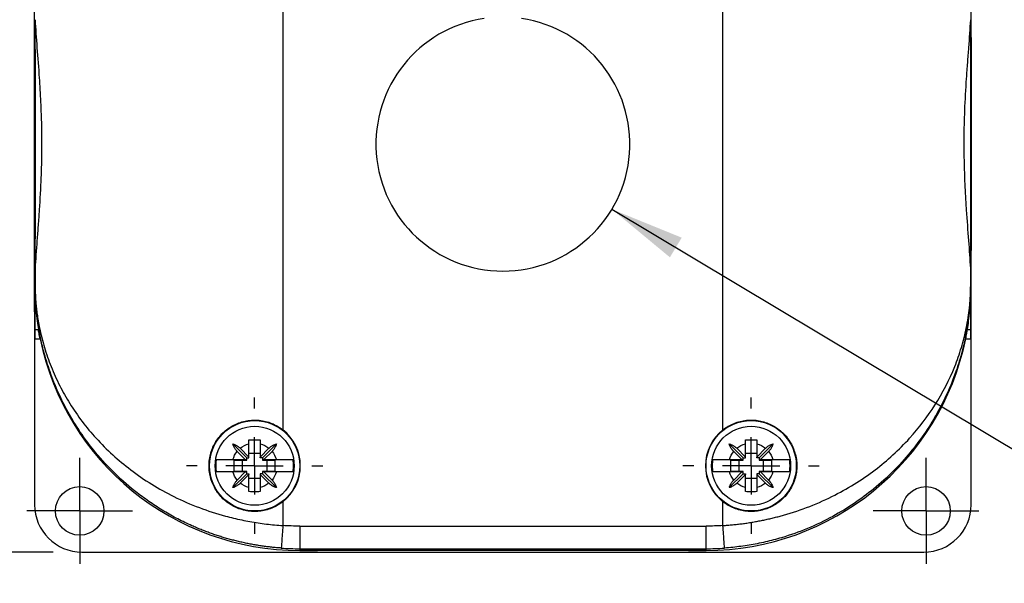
# Model space of a CAD drawing. Header units: millimetres. Extents: x 13 to 546, y 13 to 419.
# Tile 3 of 9: x 57 to 145, y 128 to 177. Entities that reach past the tile are written whole.
import ezdxf

# ---------------------------------------------------------------- set-up
doc = ezdxf.new("R2010")
doc.units = ezdxf.units.MM
doc.header["$LTSCALE"] = 2
doc.linetypes.add('SLD-Center', pattern=[19.05, 15.24, -1.27, 1.27, -1.27])
doc.linetypes.add('SLD-Solid', pattern=[0])
doc.layers.add('CENTER', color=40, linetype='SLD-Center')
doc.layers.add('DIMENSIONS', color=140, linetype='SLD-Solid', lineweight=25)
doc.styles.add('SLDTEXTSTYLE0', font='TXT', dxfattribs={"width": 0.7})
doc.dimstyles.new('SLDDIMSTYLE1', dxfattribs={"dimtxt": 4.316016, "dimasz": 6.604, "dimexe": 0, "dimexo": 0.0625, "dimgap": 1.079004, "dimtad": 0, "dimtih": 1, "dimtoh": 1, "dimrnd": 1e-09, "dimzin": 12, "dimdsep": 46, "dimtxsty": 'SLDTEXTSTYLE0', "dimsah": 1, "dimcen": 0.09, "dimadec": 0, "dimazin": 3, "dimtfac": 1, "dimtofl": 0, "dimtmove": 0, "dimatfit": 3, "dimfxl": 0, "dimfrac": 2, "dimtolj": 1, "dimtzin": 12, "dimarcsym": 0})
doc.dimstyles.new('SLDDIMSTYLE2', dxfattribs={"dimtxt": 4.316016, "dimasz": 6.604, "dimexe": 0, "dimexo": 0.0625, "dimgap": 1.079004, "dimtad": 0, "dimtih": 1, "dimtoh": 1, "dimrnd": 1e-09, "dimzin": 12, "dimdsep": 46, "dimtxsty": 'SLDTEXTSTYLE0', "dimsah": 1, "dimcen": 0, "dimadec": 0, "dimazin": 3, "dimtfac": 1, "dimtofl": 0, "dimtmove": 0, "dimatfit": 3, "dimfxl": 0, "dimfrac": 2, "dimtolj": 1, "dimtzin": 12, "dimarcsym": 0})

# ---------------------------------------------------------------- blocks, each defined once
blk = doc.blocks.new('_D_1')
at = {"layer": 'DIMENSIONS'}
for p, q in [((60.253, 202.618), (22.971, 202.618)), ((29.321, 202.618), (29.321, 176.13)), ((22.908, 168.304), (21.459, 168.304)), ((21.459, 168.304), (21.459, 161.445)), ((35.734, 168.304), (37.183, 168.304)), ((37.183, 168.304), (37.183, 161.445)), ((21.459, 161.445), (22.908, 161.445)), ((37.183, 161.445), (35.734, 161.445)), ((29.321, 130.324), (29.321, 160.479)), ((60.253, 130.324), (22.971, 130.324))]:
    blk.add_line(p, q, dxfattribs=at)
for points in [[(29.321, 202.618), (28.305, 196.014), (30.337, 196.014)], [(29.321, 130.324), (30.337, 136.928), (28.305, 136.928)]]:
    blk.add_solid(points, dxfattribs=at)
at = {"layer": 'DIMENSIONS', "char_height": 4.2333, "attachment_point": 1, "style": 'SLDTEXTSTYLE0'}
for s, insert in [('72.3', (22.908, 174.728)), ('2.85', (22.908, 166.902))]:
    blk.add_mtext(s, dxfattribs=dict(at, insert=insert))
blk = doc.blocks.new('_D_2')
at = {"layer": 'DIMENSIONS'}
for p, q in [((109.748, 160.697), (154.541, 133.91)), ((170.499, 134.517), (169.05, 134.517)), ((169.05, 134.517), (169.05, 127.658)), ((183.325, 134.517), (184.774, 134.517)), ((184.774, 134.517), (184.774, 127.658)), ((154.541, 133.91), (167.241, 133.91)), ((169.05, 127.658), (170.499, 127.658)), ((184.774, 127.658), (183.325, 127.658))]:
    blk.add_line(p, q, dxfattribs=at)
blk.add_solid([(109.748, 160.697), (114.894, 156.436), (115.937, 158.18)], dxfattribs=at)
at = {"layer": 'DIMENSIONS', "char_height": 4.2333, "attachment_point": 1, "style": 'SLDTEXTSTYLE0'}
for s, insert in [('%%c', (167.241, 140.94)), ('22.5', (173.757, 140.94)), ('0.89', (170.499, 133.115))]:
    blk.add_mtext(s, dxfattribs=dict(at, insert=insert))
blk = doc.blocks.new('SW_CENTERMARKSYMBOL_2')
at = {"layer": 'CENTER', "color": 0}
for p, q in [((0, 2.54), (0, 4.69)), ((0, 0), (0, 2.54)), ((-2.54, 0), (-4.69, 0)), ((0, 0), (-2.54, 0)), ((0, 0), (0, -2.54)), ((0, 0), (2.54, 0)), ((2.54, 0), (4.69, 0)), ((0, -2.54), (0, -4.69))]:
    blk.add_line(p, q, dxfattribs=at)
blk = doc.blocks.new('SW_CENTERMARKSYMBOL_3')
at = {"layer": 'CENTER', "color": 0}
for p, q in [((0, 2.54), (0, 4.69)), ((0, 0), (0, 2.54)), ((-2.54, 0), (-4.69, 0)), ((0, 0), (-2.54, 0)), ((0, 0), (0, -2.54)), ((0, 0), (2.54, 0)), ((2.54, 0), (4.69, 0)), ((0, -2.54), (0, -4.69))]:
    blk.add_line(p, q, dxfattribs=at)
blk = doc.blocks.new('SW_CENTERMARKSYMBOL_4')
at = {"layer": 'CENTER', "color": 0}
for p, q in [((0, 5.08), (0, 6.04)), ((0, 0), (0, 2.54)), ((-5.08, 0), (-6.04, 0)), ((0, 0), (-2.54, 0)), ((0, 0), (0, -2.54)), ((0, 0), (2.54, 0)), ((5.08, 0), (6.04, 0)), ((0, -5.08), (0, -6.04))]:
    blk.add_line(p, q, dxfattribs=at)
blk = doc.blocks.new('SW_CENTERMARKSYMBOL_5')
at = {"layer": 'CENTER', "color": 0}
for p, q in [((0, 5.08), (0, 6.04)), ((0, 0), (0, 2.54)), ((-5.08, 0), (-6.04, 0)), ((0, 0), (-2.54, 0)), ((0, 0), (0, -2.54)), ((0, 0), (2.54, 0)), ((5.08, 0), (6.04, 0)), ((0, -5.08), (0, -6.04))]:
    blk.add_line(p, q, dxfattribs=at)

msp = doc.modelspace()

# ---------------------------------------------------------------- linework, layer by layer
for p, q in [((80.593, 191.786), (80.593, 141.157)), ((119.593, 141.157), (119.593, 191.786)), ((58.593, 151.601), (58.593, 181.342)), ((141.593, 151.601), (141.593, 181.342)), ((58.64, 155.453), (58.64, 177.489)), ((141.546, 155.453), (141.546, 177.489)), ((58.64, 155.453), (58.64, 153.971)), ((141.546, 153.971), (141.546, 155.453)), ((58.635, 153.971), (58.635, 155.302)), ((141.55, 153.971), (141.55, 155.302)), ((58.627, 153.971), (58.627, 149.211)), ((58.635, 153.971), (58.629, 153.971)), ((58.635, 153.971), (58.64, 153.971)), ((141.546, 153.971), (141.55, 153.971)), ((141.55, 153.971), (141.557, 153.971)), ((141.559, 149.211), (141.559, 153.971)), ((58.593, 151.601), (58.627, 151.601)), ((58.593, 151.601), (58.593, 134.524)), ((141.559, 151.601), (141.593, 151.601)), ((141.593, 134.524), (141.593, 151.601)), ((58.627, 149.211), (59.08, 149.211)), ((58.628, 150.033), (58.928, 150.033)), ((141.106, 149.211), (141.559, 149.211)), ((141.257, 150.033), (141.558, 150.033)), ((77.393, 138.671), (76.156, 139.908)), ((77.593, 138.746), (77.593, 139.908)), ((78.593, 139.908), (78.593, 138.746)), ((78.793, 138.671), (80.029, 139.908)), ((121.393, 138.671), (120.156, 139.908)), ((121.593, 138.746), (121.593, 139.908)), ((122.593, 139.908), (122.593, 138.746)), ((122.793, 138.671), (124.029, 139.908)), ((77.268, 138.521), (76.548, 139.241)), ((76.823, 139.516), (77.593, 138.746)), ((78.593, 139.071), (77.593, 139.071)), ((77.593, 138.671), (77.593, 138.746)), ((78.593, 138.746), (79.363, 139.516)), ((78.593, 138.671), (78.593, 138.746)), ((79.638, 139.241), (78.918, 138.521)), ((121.268, 138.521), (120.548, 139.241)), ((120.823, 139.516), (121.593, 138.746)), ((122.593, 139.071), (121.593, 139.071)), ((121.593, 138.671), (121.593, 138.746)), ((122.593, 138.746), (123.363, 139.516)), ((122.593, 138.671), (122.593, 138.746)), ((123.638, 139.241), (122.918, 138.521)), ((76.17, 138.521), (77.268, 138.521)), ((76.293, 138.471), (77.393, 138.471)), ((76.293, 137.471), (76.293, 138.471)), ((76.993, 138.471), (76.993, 137.471)), ((77.268, 138.521), (77.393, 138.521)), ((77.393, 138.671), (77.593, 138.671)), ((77.393, 138.521), (77.393, 138.671)), ((77.393, 138.471), (77.393, 138.521)), ((78.793, 138.671), (78.593, 138.671)), ((78.793, 138.671), (78.793, 138.521)), ((78.918, 138.521), (78.793, 138.521)), ((78.793, 138.521), (78.793, 138.471)), ((78.793, 138.471), (79.892, 138.471)), ((78.918, 138.521), (80.016, 138.521)), ((79.193, 137.471), (79.193, 138.471)), ((79.892, 138.471), (79.892, 137.471)), ((120.17, 138.521), (121.268, 138.521)), ((120.293, 138.471), (121.393, 138.471)), ((120.293, 137.471), (120.293, 138.471)), ((120.993, 138.471), (120.993, 137.471)), ((121.268, 138.521), (121.393, 138.521)), ((121.393, 138.671), (121.593, 138.671)), ((121.393, 138.521), (121.393, 138.671)), ((121.393, 138.471), (121.393, 138.521)), ((122.793, 138.671), (122.593, 138.671)), ((122.793, 138.671), (122.793, 138.521)), ((122.918, 138.521), (122.793, 138.521)), ((122.793, 138.521), (122.793, 138.471)), ((122.793, 138.471), (123.892, 138.471)), ((122.918, 138.521), (124.016, 138.521)), ((123.193, 137.471), (123.193, 138.471)), ((123.892, 138.471), (123.892, 137.471)), ((77.393, 137.271), (76.156, 136.035)), ((77.268, 137.421), (76.17, 137.421)), ((77.393, 137.471), (76.293, 137.471)), ((76.548, 136.701), (77.268, 137.421)), ((77.593, 137.196), (76.823, 136.426)), ((77.268, 137.421), (77.393, 137.421)), ((77.393, 137.421), (77.393, 137.471)), ((77.393, 137.271), (77.393, 137.421)), ((77.393, 137.271), (77.593, 137.271)), ((77.593, 137.271), (77.593, 137.196)), ((77.593, 136.035), (77.593, 137.196)), ((78.593, 137.271), (78.593, 137.196)), ((78.793, 137.271), (78.593, 137.271)), ((79.363, 136.426), (78.593, 137.196)), ((78.593, 137.196), (78.593, 136.035)), ((79.892, 137.471), (78.793, 137.471)), ((78.793, 137.471), (78.793, 137.421)), ((78.918, 137.421), (78.793, 137.421)), ((78.793, 137.421), (78.793, 137.271)), ((78.793, 137.271), (80.029, 136.035)), ((78.918, 137.421), (79.638, 136.701)), ((80.016, 137.421), (78.918, 137.421)), ((121.393, 137.271), (120.156, 136.035)), ((121.268, 137.421), (120.17, 137.421)), ((121.393, 137.471), (120.293, 137.471)), ((120.548, 136.701), (121.268, 137.421)), ((121.593, 137.196), (120.823, 136.426)), ((121.268, 137.421), (121.393, 137.421)), ((121.393, 137.421), (121.393, 137.471)), ((121.393, 137.271), (121.393, 137.421)), ((121.393, 137.271), (121.593, 137.271)), ((121.593, 137.271), (121.593, 137.196)), ((121.593, 136.035), (121.593, 137.196)), ((122.593, 137.271), (122.593, 137.196)), ((122.793, 137.271), (122.593, 137.271)), ((123.363, 136.426), (122.593, 137.196)), ((122.593, 137.196), (122.593, 136.035)), ((123.892, 137.471), (122.793, 137.471)), ((122.793, 137.471), (122.793, 137.421)), ((122.918, 137.421), (122.793, 137.421)), ((122.793, 137.421), (122.793, 137.271)), ((122.793, 137.271), (124.029, 136.035)), ((122.918, 137.421), (123.638, 136.701)), ((124.016, 137.421), (122.918, 137.421)), ((77.593, 136.871), (78.593, 136.871)), ((121.593, 136.871), (122.593, 136.871)), ((80.593, 134.786), (80.593, 132.675)), ((119.593, 132.675), (119.593, 134.786)), ((82.093, 132.623), (118.093, 132.623)), ((82.093, 132.623), (82.093, 130.623)), ((118.093, 130.623), (118.093, 132.623)), ((62.793, 130.324), (89.093, 130.324)), ((82.093, 130.623), (118.093, 130.623)), ((82.093, 130.623), (82.093, 130.471)), ((82.833, 130.471), (82.093, 130.471)), ((82.093, 130.471), (82.833, 130.471)), ((83.654, 130.471), (82.833, 130.471)), ((83.654, 130.474), (83.654, 130.471)), ((116.531, 130.471), (83.654, 130.471)), ((89.093, 130.327), (111.093, 130.327)), ((89.093, 130.324), (89.093, 130.327)), ((111.093, 130.327), (111.093, 130.324)), ((111.093, 130.324), (137.393, 130.324)), ((116.531, 130.474), (116.531, 130.471)), ((117.353, 130.471), (116.531, 130.471)), ((118.093, 130.471), (117.353, 130.471)), ((117.353, 130.471), (118.093, 130.471)), ((118.093, 130.471), (118.093, 130.623))]:
    msp.add_line(p, q)
for centre, radius in [((78.093, 137.971), 4), ((78.093, 137.971), 3.5), ((122.093, 137.971), 4), ((122.093, 137.971), 3.5), ((62.593, 133.971), 2.15), ((137.593, 133.971), 2.15)]:
    msp.add_circle(centre, radius)
for centre, radius, start, end in [((100.093, 166.471), 11.25, 98.4338, 81.5662), ((82.093, 153.971), 23.5, 191.6872, 270), ((82.093, 153.971), 23.5, 191.6872, 270), ((118.093, 153.971), 23.5, 270, 348.3128), ((118.093, 153.971), 23.5, 270, 348.3128), ((78.093, 137.971), 4.049, 308.12415, 51.87585), ((122.093, 137.971), 4.049, 128.12415, 231.87585), ((82.093, 153.971), 23.349, 265.97097, 270), ((118.093, 153.971), 23.349, 270, 274.02903)]:
    msp.add_arc(centre, radius, start, end)
for centre in [(58.618, 166.471), (141.567, 166.471)]:
    msp.add_ellipse(centre, major_axis=(0, 10.5), ratio=0.001675)
for centre, major_axis, ratio, start_param, end_param in [((58.553, 166.471), (0, 18), 0.005818, 3.944741, 4.042959), ((141.632, 166.471), (0, 18), 0.005818, 2.240226, 2.338444), ((58.616, 166.471), (0, 18), 0.001675, 3.561206, 3.884974), ((141.57, 166.471), (0, 18), 0.001675, 2.398211, 2.721979), ((58.629, 149.211), (0, 0.9), 0.001675, 0.419613, 1.570796), ((141.557, 149.211), (0, 0.9), 0.001675, 4.712389, 5.863572), ((62.793, 134.524), (0, -4.2), 0.999983, 4.712389, 6.283185), ((137.393, 134.524), (0, -4.2), 0.999983, 0, 1.570796), ((82.833, 130.476), (0.9, 0), 0.005818, 4.712389, 5.863572), ((100.093, 130.432), (18, 0), 0.005818, 0.419613, 2.721979), ((117.353, 130.476), (0.9, 0), 0.005818, 3.561206, 4.712389)]:
    msp.add_ellipse(centre, major_axis=major_axis, ratio=ratio, start_param=start_param, end_param=end_param)
for points, knots in [([(58.64, 177.489), (58.68, 176.7), (58.74, 175.872), (58.87, 174.143), (58.94, 173.241), (59.035, 171.828), (59.065, 171.352), (59.117, 170.394), (59.14, 169.913), (59.196, 168.457), (59.216, 167.475), (59.216, 165.98), (59.211, 165.481), (59.192, 164.495), (59.177, 164.006), (59.121, 162.55), (59.067, 161.595), (58.973, 160.184), (58.939, 159.719), (58.872, 158.814), (58.838, 158.371), (58.74, 157.071), (58.68, 156.242), (58.64, 155.453)], [0, 0, 0, 0, 0.125, 0.125, 0.25, 0.25, 0.3125, 0.3125, 0.375, 0.375, 0.5, 0.5, 0.5625, 0.5625, 0.625, 0.625, 0.75, 0.75, 0.8125, 0.8125, 0.875, 0.875, 1, 1, 1, 1]), ([(58.64, 177.489), (58.68, 176.7), (58.74, 175.872), (58.87, 174.143), (58.94, 173.241), (59.035, 171.828), (59.065, 171.352), (59.117, 170.394), (59.14, 169.913), (59.196, 168.457), (59.216, 167.475), (59.216, 165.98), (59.211, 165.481), (59.192, 164.495), (59.177, 164.006), (59.121, 162.55), (59.067, 161.595), (58.973, 160.184), (58.939, 159.719), (58.872, 158.814), (58.838, 158.371), (58.74, 157.071), (58.68, 156.242), (58.64, 155.453)], [0, 0, 0, 0, 0.125, 0.125, 0.25, 0.25, 0.3125, 0.3125, 0.375, 0.375, 0.5, 0.5, 0.5625, 0.5625, 0.625, 0.625, 0.75, 0.75, 0.8125, 0.8125, 0.875, 0.875, 1, 1, 1, 1]), ([(141.546, 155.453), (141.506, 156.242), (141.446, 157.07), (141.316, 158.8), (141.245, 159.702), (141.151, 161.115), (141.121, 161.591), (141.069, 162.548), (141.046, 163.03), (140.99, 164.485), (140.97, 165.468), (140.969, 166.962), (140.974, 167.461), (140.994, 168.447), (141.009, 168.936), (141.065, 170.392), (141.119, 171.348), (141.213, 172.759), (141.247, 173.223), (141.314, 174.129), (141.348, 174.572), (141.446, 175.872), (141.506, 176.7), (141.546, 177.489)], [0, 0, 0, 0, 0.125, 0.125, 0.25, 0.25, 0.3125, 0.3125, 0.375, 0.375, 0.5, 0.5, 0.5625, 0.5625, 0.625, 0.625, 0.75, 0.75, 0.8125, 0.8125, 0.875, 0.875, 1, 1, 1, 1]), ([(141.546, 155.453), (141.506, 156.242), (141.446, 157.07), (141.316, 158.8), (141.245, 159.702), (141.151, 161.115), (141.121, 161.591), (141.069, 162.548), (141.046, 163.03), (140.99, 164.485), (140.97, 165.468), (140.969, 166.962), (140.974, 167.461), (140.994, 168.447), (141.009, 168.936), (141.065, 170.392), (141.119, 171.348), (141.213, 172.759), (141.247, 173.223), (141.314, 174.129), (141.348, 174.572), (141.446, 175.872), (141.506, 176.7), (141.546, 177.489)], [0, 0, 0, 0, 0.125, 0.125, 0.25, 0.25, 0.3125, 0.3125, 0.375, 0.375, 0.5, 0.5, 0.5625, 0.5625, 0.625, 0.625, 0.75, 0.75, 0.8125, 0.8125, 0.875, 0.875, 1, 1, 1, 1]), ([(58.627, 153.971), (58.627, 153.916), (58.627, 153.867), (58.627, 153.791), (58.627, 153.761), (58.627, 153.679), (58.627, 153.638), (58.626, 153.525), (58.626, 153.468), (58.625, 153.313), (58.624, 153.233), (58.622, 153.017), (58.62, 152.906), (58.616, 152.603), (58.613, 152.447), (58.607, 152.163), (58.604, 152.038), (58.599, 151.807), (58.596, 151.701), (58.593, 151.601)], [0, 0, 0, 0, 0.007812, 0.007812, 0.015625, 0.015625, 0.03125, 0.03125, 0.0625, 0.0625, 0.125, 0.125, 0.25, 0.25, 0.5, 0.5, 0.75, 0.75, 1, 1, 1, 1]), ([(58.629, 153.971), (58.624, 153.131), (58.663, 152.386), (58.778, 151.074), (58.854, 150.507), (58.928, 150.033)], [0, 0, 0, 0, 0.5, 0.5, 1, 1, 1, 1]), ([(80.452, 130.68), (80.312, 130.691), (80.03, 130.712), (79.607, 130.754), (79.185, 130.803), (78.762, 130.86), (78.34, 130.924), (77.919, 130.997), (77.497, 131.077), (77.077, 131.165), (76.657, 131.261), (76.238, 131.365), (75.82, 131.477), (75.404, 131.596), (74.989, 131.724), (74.576, 131.86), (74.164, 132.003), (73.754, 132.155), (73.347, 132.314), (72.941, 132.482), (72.244, 132.785), (71.266, 133.257), (70.035, 133.944), (68.833, 134.714), (67.37, 135.782), (65.697, 137.239), (64.085, 138.989), (62.739, 140.772), (61.683, 142.459), (60.764, 144.245), (60.151, 145.733), (59.723, 146.988), (59.416, 148.028), (59.17, 149.046), (59.017, 149.833), (58.922, 150.389), (58.851, 150.86), (58.785, 151.387), (58.733, 151.877), (58.695, 152.338), (58.669, 152.74), (58.654, 153.056), (58.645, 153.302), (58.639, 153.536), (58.636, 153.757), (58.636, 153.902), (58.635, 153.971)], [0, 0, 0, 0, 0.010437, 0.020898, 0.031388, 0.041909, 0.052466, 0.06306, 0.073695, 0.084374, 0.0951, 0.105877, 0.116707, 0.127593, 0.138538, 0.149545, 0.160617, 0.171756, 0.182966, 0.194248, 0.205606, 0.241893, 0.279254, 0.317759, 0.35747, 0.428745, 0.505271, 0.565072, 0.629208, 0.687738, 0.752688, 0.781674, 0.81446, 0.856634, 0.88226, 0.891333, 0.910805, 0.927492, 0.941399, 0.956643, 0.969477, 0.976687, 0.983288, 0.989327, 0.994871, 1, 1, 1, 1]), ([(58.64, 153.971), (58.64, 153.941), (58.64, 153.88), (58.641, 153.787), (58.642, 153.692), (58.644, 153.594), (58.646, 153.495), (58.651, 153.342), (58.659, 153.131), (58.676, 152.807), (58.706, 152.4), (58.754, 151.912), (58.821, 151.374), (58.911, 150.784), (59.041, 150.093), (59.221, 149.305), (59.533, 148.168), (60.031, 146.739), (60.779, 145.088), (61.7, 143.455), (62.771, 141.9), (64.041, 140.372), (65.468, 138.943), (67.112, 137.571), (68.918, 136.329), (70.95, 135.197), (73.135, 134.243), (74.947, 133.656), (76.223, 133.331), (76.947, 133.169), (77.673, 133.027), (78.402, 132.907), (79.132, 132.808), (79.862, 132.728), (80.35, 132.693), (80.593, 132.675)], [0, 0, 0, 0, 0.002241, 0.00455, 0.00694, 0.009424, 0.012013, 0.014719, 0.021703, 0.029716, 0.043526, 0.060125, 0.077991, 0.098436, 0.121467, 0.151124, 0.182975, 0.244565, 0.30824, 0.368255, 0.432193, 0.49252, 0.556773, 0.617581, 0.682305, 0.743818, 0.808873, 0.871294, 0.89006, 0.908676, 0.927157, 0.945515, 0.963766, 0.981923, 1, 1, 1, 1]), ([(119.593, 132.675), (119.735, 132.685), (120.019, 132.705), (120.446, 132.743), (120.872, 132.788), (121.298, 132.84), (121.724, 132.9), (122.149, 132.966), (122.573, 133.04), (122.997, 133.121), (123.419, 133.208), (123.84, 133.303), (124.26, 133.406), (125.333, 133.686), (127.049, 134.243), (129.235, 135.198), (131.268, 136.329), (133.07, 137.567), (134.713, 138.939), (136.584, 140.817), (138.554, 143.405), (139.946, 146.133), (140.652, 148.167), (140.964, 149.305), (141.167, 150.194), (141.322, 151.055), (141.422, 151.813), (141.48, 152.399), (141.509, 152.807), (141.527, 153.131), (141.536, 153.373), (141.542, 153.589), (141.545, 153.783), (141.546, 153.91), (141.546, 153.971)], [0, 0, 0, 0, 0.010558, 0.021137, 0.031739, 0.042368, 0.053026, 0.063716, 0.074441, 0.085204, 0.096007, 0.106853, 0.117745, 0.128686, 0.191014, 0.256276, 0.317841, 0.382337, 0.442955, 0.507436, 0.625677, 0.755283, 0.816921, 0.848848, 0.878493, 0.912222, 0.939863, 0.956452, 0.970287, 0.978306, 0.985291, 0.990582, 0.995453, 1, 1, 1, 1]), ([(141.55, 153.971), (141.55, 153.932), (141.55, 153.853), (141.549, 153.732), (141.547, 153.607), (141.545, 153.478), (141.541, 153.344), (141.537, 153.207), (141.532, 153.065), (141.525, 152.919), (141.511, 152.656), (141.485, 152.256), (141.439, 151.735), (141.374, 151.158), (141.285, 150.513), (141.154, 149.734), (140.972, 148.858), (140.661, 147.615), (140.163, 146.04), (139.417, 144.236), (138.499, 142.452), (137.446, 140.771), (135.734, 138.503), (133.192, 135.943), (129.98, 133.756), (127.146, 132.395), (125.344, 131.752), (124.077, 131.396), (123.358, 131.218), (122.636, 131.064), (121.912, 130.933), (121.187, 130.825), (120.461, 130.738), (119.975, 130.699), (119.733, 130.68)], [0, 0, 0, 0, 0.002874, 0.005872, 0.009012, 0.01231, 0.015779, 0.01943, 0.023273, 0.027318, 0.031571, 0.045697, 0.062608, 0.079439, 0.100006, 0.124312, 0.155108, 0.185925, 0.247527, 0.313092, 0.370894, 0.435047, 0.495004, 0.6264, 0.745134, 0.81021, 0.872141, 0.890793, 0.909291, 0.927648, 0.945882, 0.964008, 0.982042, 1, 1, 1, 1]), ([(141.257, 150.033), (141.332, 150.507), (141.408, 151.074), (141.523, 152.386), (141.562, 153.131), (141.557, 153.971)], [0, 0, 0, 0, 0.5, 0.5, 1, 1, 1, 1]), ([(141.593, 151.601), (141.59, 151.701), (141.587, 151.807), (141.581, 152.039), (141.578, 152.163), (141.573, 152.447), (141.57, 152.604), (141.565, 152.906), (141.564, 153.018), (141.562, 153.234), (141.561, 153.314), (141.56, 153.469), (141.56, 153.527), (141.559, 153.639), (141.559, 153.681), (141.559, 153.762), (141.559, 153.793), (141.559, 153.868), (141.559, 153.916), (141.559, 153.971)], [0, 0, 0, 0, 0.25, 0.25, 0.5, 0.5, 0.75, 0.75, 0.875, 0.875, 0.9375, 0.9375, 0.96875, 0.96875, 0.984375, 0.984375, 0.992187, 0.992187, 1, 1, 1, 1]), ([(59.08, 149.211), (59.044, 149.383), (59.012, 149.553), (58.959, 149.843), (58.94, 149.961), (58.928, 150.033)], [0, 0, 0, 0, 0.5, 0.5, 1, 1, 1, 1]), ([(141.106, 149.211), (141.141, 149.383), (141.174, 149.553), (141.226, 149.843), (141.246, 149.961), (141.257, 150.033)], [0, 0, 0, 0, 0.5, 0.5, 1, 1, 1, 1]), ([(80.593, 134.786), (80.291, 134.549), (79.964, 134.36), (79.435, 134.146), (79.252, 134.087), (78.884, 133.996), (78.699, 133.963), (78.323, 133.925), (78.132, 133.918), (77.754, 133.933), (77.567, 133.953), (77.015, 134.052), (76.651, 134.171), (76.149, 134.417), (75.988, 134.51), (75.678, 134.719), (75.529, 134.836), (75.112, 135.211), (74.871, 135.496), (74.468, 136.138), (74.315, 136.48), (74.156, 137.026), (74.116, 137.214), (74.063, 137.59), (74.049, 137.778), (74.049, 138.157), (74.062, 138.348), (74.116, 138.726), (74.155, 138.911), (74.312, 139.454), (74.469, 139.806), (74.768, 140.282), (74.878, 140.433), (75.119, 140.72), (75.251, 140.857), (75.667, 141.231), (75.978, 141.441), (76.653, 141.773), (77.008, 141.889), (77.564, 141.989), (77.754, 142.01), (78.13, 142.024), (78.317, 142.018), (78.692, 141.98), (78.881, 141.947), (79.251, 141.856), (79.431, 141.798), (79.956, 141.586), (80.291, 141.394), (80.593, 141.157)], [0, 0, 0, 0, 0.0625, 0.0625, 0.09375, 0.09375, 0.125, 0.125, 0.15625, 0.15625, 0.1875, 0.1875, 0.25, 0.25, 0.28125, 0.28125, 0.3125, 0.3125, 0.375, 0.375, 0.4375, 0.4375, 0.46875, 0.46875, 0.5, 0.5, 0.53125, 0.53125, 0.5625, 0.5625, 0.625, 0.625, 0.65625, 0.65625, 0.6875, 0.6875, 0.75, 0.75, 0.8125, 0.8125, 0.84375, 0.84375, 0.875, 0.875, 0.90625, 0.90625, 0.9375, 0.9375, 1, 1, 1, 1]), ([(119.593, 141.157), (119.895, 141.394), (120.222, 141.583), (120.751, 141.796), (120.934, 141.856), (121.302, 141.947), (121.487, 141.979), (121.862, 142.018), (122.053, 142.024), (122.432, 142.01), (122.618, 141.99), (123.171, 141.891), (123.535, 141.771), (124.037, 141.526), (124.198, 141.432), (124.507, 141.223), (124.657, 141.107), (125.074, 140.732), (125.314, 140.447), (125.718, 139.805), (125.871, 139.462), (126.029, 138.917), (126.07, 138.728), (126.123, 138.353), (126.136, 138.164), (126.137, 137.786), (126.123, 137.595), (126.07, 137.217), (126.031, 137.032), (125.874, 136.488), (125.717, 136.137), (125.418, 135.661), (125.308, 135.51), (125.067, 135.222), (124.935, 135.086), (124.518, 134.711), (124.208, 134.501), (123.532, 134.17), (123.178, 134.054), (122.622, 133.953), (122.432, 133.933), (122.056, 133.918), (121.868, 133.924), (121.493, 133.962), (121.305, 133.995), (120.935, 134.086), (120.755, 134.145), (120.229, 134.356), (119.895, 134.549), (119.593, 134.786)], [0, 0, 0, 0, 0.0625, 0.0625, 0.09375, 0.09375, 0.125, 0.125, 0.15625, 0.15625, 0.1875, 0.1875, 0.25, 0.25, 0.28125, 0.28125, 0.3125, 0.3125, 0.375, 0.375, 0.4375, 0.4375, 0.46875, 0.46875, 0.5, 0.5, 0.53125, 0.53125, 0.5625, 0.5625, 0.625, 0.625, 0.65625, 0.65625, 0.6875, 0.6875, 0.75, 0.75, 0.8125, 0.8125, 0.84375, 0.84375, 0.875, 0.875, 0.90625, 0.90625, 0.9375, 0.9375, 1, 1, 1, 1]), ([(76.156, 139.908), (76.189, 139.898), (76.254, 139.878), (76.348, 139.841), (76.443, 139.796), (76.539, 139.741), (76.641, 139.672), (76.737, 139.598), (76.796, 139.542), (76.823, 139.516)], [0, 0, 0, 0, 0.141355, 0.275038, 0.401411, 0.548922, 0.700714, 0.861729, 1, 1, 1, 1]), ([(76.548, 139.241), (76.532, 139.258), (76.498, 139.293), (76.448, 139.352), (76.391, 139.425), (76.332, 139.511), (76.267, 139.621), (76.204, 139.754), (76.173, 139.854), (76.156, 139.908)], [0, 0, 0, 0, 0.085588, 0.18042, 0.284735, 0.429237, 0.571638, 0.773114, 1, 1, 1, 1]), ([(77.593, 140.265), (77.677, 140.266), (77.844, 140.269), (78.093, 140.269), (78.342, 140.269), (78.509, 140.266), (78.593, 140.265)], [0, 0, 0, 0, 0.2526, 0.5, 0.7474, 1, 1, 1, 1]), ([(77.593, 139.908), (77.593, 139.946), (77.593, 140.025), (77.593, 140.144), (77.593, 140.224), (77.593, 140.265)], [0, 0, 0, 0, 0.320324, 0.653671, 1, 1, 1, 1]), ([(78.593, 140.265), (78.593, 140.224), (78.593, 140.144), (78.593, 140.025), (78.593, 139.946), (78.593, 139.908)], [0, 0, 0, 0, 0.346329, 0.679676, 1, 1, 1, 1]), ([(79.363, 139.516), (79.38, 139.532), (79.415, 139.566), (79.473, 139.616), (79.546, 139.673), (79.632, 139.732), (79.743, 139.797), (79.876, 139.86), (79.976, 139.891), (80.029, 139.908)], [0, 0, 0, 0, 0.085588, 0.18042, 0.284735, 0.429237, 0.571638, 0.773114, 1, 1, 1, 1]), ([(80.029, 139.908), (80.019, 139.875), (80, 139.81), (79.962, 139.716), (79.918, 139.622), (79.863, 139.525), (79.794, 139.423), (79.719, 139.327), (79.664, 139.268), (79.638, 139.241)], [0, 0, 0, 0, 0.141355, 0.275038, 0.401411, 0.548922, 0.700714, 0.861729, 1, 1, 1, 1]), ([(120.156, 139.908), (120.189, 139.898), (120.254, 139.878), (120.348, 139.841), (120.443, 139.796), (120.539, 139.741), (120.641, 139.672), (120.737, 139.598), (120.796, 139.542), (120.823, 139.516)], [0, 0, 0, 0, 0.141355, 0.275038, 0.401411, 0.548922, 0.700714, 0.861729, 1, 1, 1, 1]), ([(120.548, 139.241), (120.532, 139.258), (120.498, 139.293), (120.448, 139.352), (120.391, 139.425), (120.332, 139.511), (120.267, 139.621), (120.204, 139.754), (120.173, 139.854), (120.156, 139.908)], [0, 0, 0, 0, 0.085588, 0.18042, 0.284735, 0.429237, 0.571638, 0.773114, 1, 1, 1, 1]), ([(121.593, 140.265), (121.677, 140.266), (121.844, 140.269), (122.093, 140.269), (122.342, 140.269), (122.509, 140.266), (122.593, 140.265)], [0, 0, 0, 0, 0.2526, 0.5, 0.7474, 1, 1, 1, 1]), ([(121.593, 139.908), (121.593, 139.946), (121.593, 140.025), (121.593, 140.144), (121.593, 140.224), (121.593, 140.265)], [0, 0, 0, 0, 0.320324, 0.6536711, 1, 1, 1, 1]), ([(122.593, 140.265), (122.593, 140.224), (122.593, 140.144), (122.593, 140.025), (122.593, 139.946), (122.593, 139.908)], [0, 0, 0, 0, 0.3463289, 0.679676, 1, 1, 1, 1]), ([(123.363, 139.516), (123.38, 139.532), (123.415, 139.566), (123.473, 139.616), (123.546, 139.673), (123.632, 139.732), (123.743, 139.797), (123.876, 139.86), (123.976, 139.891), (124.029, 139.908)], [0, 0, 0, 0, 0.085588, 0.18042, 0.284735, 0.429237, 0.571638, 0.773114, 1, 1, 1, 1]), ([(124.029, 139.908), (124.019, 139.875), (124, 139.81), (123.962, 139.716), (123.918, 139.622), (123.863, 139.525), (123.794, 139.423), (123.719, 139.327), (123.664, 139.268), (123.638, 139.241)], [0, 0, 0, 0, 0.141355, 0.275038, 0.401411, 0.548922, 0.700714, 0.861729, 1, 1, 1, 1]), ([(74.691, 138.521), (74.683, 138.46), (74.665, 138.339), (74.65, 138.155), (74.648, 138.033), (74.647, 137.971)], [0, 0, 0, 0, 0.333492, 0.666508, 1, 1, 1, 1]), ([(74.647, 137.971), (74.648, 137.91), (74.65, 137.787), (74.665, 137.603), (74.683, 137.482), (74.691, 137.421)], [0, 0, 0, 0, 0.333492, 0.666508, 1, 1, 1, 1]), ([(74.691, 138.521), (74.703, 138.521), (74.727, 138.521), (74.774, 138.521), (74.827, 138.521), (74.887, 138.521), (74.953, 138.521), (75.024, 138.521), (75.1, 138.521), (75.178, 138.521), (75.26, 138.521), (75.343, 138.521), (75.428, 138.522), (75.513, 138.522), (75.599, 138.522), (75.684, 138.522), (75.769, 138.522), (75.852, 138.521), (75.935, 138.521), (76.015, 138.521), (76.093, 138.521), (76.145, 138.521), (76.17, 138.521)], [0, 0, 0, 0, 0.061655, 0.122057, 0.181214, 0.239135, 0.295825, 0.35129, 0.405533, 0.458559, 0.51037, 0.560966, 0.610348, 0.658516, 0.70547, 0.751207, 0.795727, 0.839027, 0.881106, 0.921962, 0.961594, 1, 1, 1, 1]), ([(80.016, 138.521), (80.058, 138.521), (80.146, 138.521), (80.28, 138.521), (80.419, 138.522), (80.56, 138.522), (80.703, 138.522), (80.845, 138.521), (80.983, 138.521), (81.114, 138.521), (81.235, 138.521), (81.342, 138.521), (81.433, 138.521), (81.474, 138.521), (81.494, 138.521)], [0, 0, 0, 0, 0.064702, 0.132805, 0.204302, 0.279185, 0.357446, 0.439078, 0.52408, 0.612455, 0.704212, 0.79937, 0.897955, 1, 1, 1, 1]), ([(81.494, 137.421), (81.503, 137.482), (81.521, 137.604), (81.535, 137.788), (81.541, 137.971), (81.535, 138.155), (81.521, 138.338), (81.503, 138.46), (81.494, 138.521)], [0, 0, 0, 0, 0.167466, 0.333974, 0.5, 0.666026, 0.832534, 1, 1, 1, 1]), ([(118.691, 138.521), (118.683, 138.46), (118.665, 138.339), (118.65, 138.155), (118.648, 138.033), (118.647, 137.971)], [0, 0, 0, 0, 0.333492, 0.666508, 1, 1, 1, 1]), ([(118.647, 137.971), (118.648, 137.91), (118.65, 137.787), (118.665, 137.603), (118.683, 137.482), (118.691, 137.421)], [0, 0, 0, 0, 0.333492, 0.666508, 1, 1, 1, 1]), ([(118.691, 138.521), (118.703, 138.521), (118.727, 138.521), (118.774, 138.521), (118.827, 138.521), (118.887, 138.521), (118.953, 138.521), (119.024, 138.521), (119.1, 138.521), (119.178, 138.521), (119.26, 138.521), (119.343, 138.521), (119.428, 138.522), (119.513, 138.522), (119.599, 138.522), (119.684, 138.522), (119.769, 138.522), (119.852, 138.521), (119.935, 138.521), (120.015, 138.521), (120.093, 138.521), (120.145, 138.521), (120.17, 138.521)], [0, 0, 0, 0, 0.061655, 0.122057, 0.181214, 0.239135, 0.295825, 0.35129, 0.405533, 0.458559, 0.51037, 0.560966, 0.610348, 0.658516, 0.70547, 0.751207, 0.795727, 0.839027, 0.881106, 0.921962, 0.961594, 1, 1, 1, 1]), ([(124.016, 138.521), (124.058, 138.521), (124.146, 138.521), (124.28, 138.521), (124.419, 138.522), (124.56, 138.522), (124.703, 138.522), (124.845, 138.521), (124.983, 138.521), (125.114, 138.521), (125.235, 138.521), (125.342, 138.521), (125.433, 138.521), (125.474, 138.521), (125.494, 138.521)], [0, 0, 0, 0, 0.064702, 0.132805, 0.204302, 0.279185, 0.357446, 0.439078, 0.52408, 0.612455, 0.704212, 0.79937, 0.897955, 1, 1, 1, 1]), ([(125.494, 137.421), (125.503, 137.482), (125.521, 137.604), (125.535, 137.788), (125.541, 137.971), (125.535, 138.155), (125.521, 138.338), (125.503, 138.46), (125.494, 138.521)], [0, 0, 0, 0, 0.167466, 0.333974, 0.5, 0.666026, 0.832534, 1, 1, 1, 1]), ([(76.17, 137.421), (76.127, 137.421), (76.04, 137.421), (75.906, 137.421), (75.767, 137.421), (75.626, 137.421), (75.483, 137.421), (75.341, 137.421), (75.203, 137.421), (75.072, 137.421), (74.951, 137.421), (74.844, 137.421), (74.753, 137.421), (74.712, 137.421), (74.691, 137.421)], [0, 0, 0, 0, 0.064702, 0.132805, 0.204302, 0.279185, 0.357446, 0.439078, 0.52408, 0.612455, 0.704212, 0.79937, 0.897955, 1, 1, 1, 1]), ([(81.494, 137.421), (81.482, 137.421), (81.459, 137.421), (81.412, 137.421), (81.359, 137.421), (81.298, 137.421), (81.232, 137.421), (81.161, 137.421), (81.086, 137.421), (81.007, 137.421), (80.926, 137.421), (80.843, 137.421), (80.758, 137.421), (80.673, 137.421), (80.587, 137.421), (80.501, 137.421), (80.417, 137.421), (80.333, 137.421), (80.251, 137.421), (80.171, 137.421), (80.093, 137.421), (80.041, 137.421), (80.016, 137.421)], [0, 0, 0, 0, 0.0616545, 0.1220566, 0.1812143, 0.239135, 0.295825, 0.3512897, 0.4055334, 0.4585593, 0.5103697, 0.5609658, 0.6103481, 0.6585164, 0.7054699, 0.7512072, 0.7957269, 0.8390271, 0.8811061, 0.9219621, 0.9615938, 1, 1, 1, 1]), ([(120.17, 137.421), (120.127, 137.421), (120.04, 137.421), (119.906, 137.421), (119.767, 137.421), (119.626, 137.421), (119.483, 137.421), (119.341, 137.421), (119.203, 137.421), (119.072, 137.421), (118.951, 137.421), (118.844, 137.421), (118.753, 137.421), (118.712, 137.421), (118.691, 137.421)], [0, 0, 0, 0, 0.064702, 0.132805, 0.204302, 0.279185, 0.357446, 0.439078, 0.52408, 0.612455, 0.704212, 0.79937, 0.897955, 1, 1, 1, 1]), ([(125.494, 137.421), (125.482, 137.421), (125.459, 137.421), (125.412, 137.421), (125.359, 137.421), (125.298, 137.421), (125.232, 137.421), (125.161, 137.421), (125.086, 137.421), (125.007, 137.421), (124.926, 137.421), (124.843, 137.421), (124.758, 137.421), (124.673, 137.421), (124.587, 137.421), (124.501, 137.421), (124.417, 137.421), (124.333, 137.421), (124.251, 137.421), (124.171, 137.421), (124.093, 137.421), (124.041, 137.421), (124.016, 137.421)], [0, 0, 0, 0, 0.061655, 0.122057, 0.181214, 0.239135, 0.295825, 0.35129, 0.405533, 0.458559, 0.51037, 0.560966, 0.610348, 0.658516, 0.70547, 0.751207, 0.795727, 0.839027, 0.881106, 0.921962, 0.961594, 1, 1, 1, 1]), ([(76.156, 136.035), (76.166, 136.068), (76.186, 136.132), (76.223, 136.226), (76.268, 136.321), (76.323, 136.418), (76.392, 136.519), (76.466, 136.615), (76.522, 136.674), (76.548, 136.701)], [0, 0, 0, 0, 0.141355, 0.275038, 0.401411, 0.548922, 0.700714, 0.861729, 1, 1, 1, 1]), ([(76.823, 136.426), (76.806, 136.41), (76.771, 136.376), (76.712, 136.326), (76.639, 136.27), (76.554, 136.211), (76.443, 136.146), (76.31, 136.083), (76.21, 136.051), (76.156, 136.035)], [0, 0, 0, 0, 0.0855881, 0.1804197, 0.2847348, 0.429237, 0.5716383, 0.7731143, 1, 1, 1, 1]), ([(80.029, 136.035), (79.996, 136.045), (79.932, 136.064), (79.838, 136.102), (79.743, 136.146), (79.646, 136.201), (79.545, 136.27), (79.449, 136.345), (79.39, 136.4), (79.363, 136.426)], [0, 0, 0, 0, 0.1413548, 0.2750376, 0.4014107, 0.5489222, 0.7007136, 0.8617294, 1, 1, 1, 1]), ([(79.638, 136.701), (79.654, 136.685), (79.688, 136.649), (79.738, 136.591), (79.794, 136.518), (79.854, 136.432), (79.918, 136.321), (79.981, 136.189), (80.013, 136.088), (80.029, 136.035)], [0, 0, 0, 0, 0.0855881, 0.1804197, 0.2847348, 0.429237, 0.5716383, 0.7731143, 1, 1, 1, 1]), ([(120.156, 136.035), (120.166, 136.068), (120.186, 136.132), (120.223, 136.226), (120.268, 136.321), (120.323, 136.418), (120.392, 136.519), (120.466, 136.615), (120.522, 136.674), (120.548, 136.701)], [0, 0, 0, 0, 0.1413548, 0.2750376, 0.4014107, 0.5489222, 0.7007136, 0.8617294, 1, 1, 1, 1]), ([(120.823, 136.426), (120.806, 136.41), (120.771, 136.376), (120.712, 136.326), (120.639, 136.27), (120.554, 136.211), (120.443, 136.146), (120.31, 136.083), (120.21, 136.051), (120.156, 136.035)], [0, 0, 0, 0, 0.085588, 0.18042, 0.284735, 0.429237, 0.571638, 0.773114, 1, 1, 1, 1]), ([(124.029, 136.035), (123.996, 136.045), (123.932, 136.064), (123.838, 136.102), (123.743, 136.146), (123.646, 136.201), (123.545, 136.27), (123.449, 136.345), (123.39, 136.4), (123.363, 136.426)], [0, 0, 0, 0, 0.141355, 0.275038, 0.401411, 0.548922, 0.700714, 0.861729, 1, 1, 1, 1]), ([(123.638, 136.701), (123.654, 136.685), (123.688, 136.649), (123.738, 136.591), (123.794, 136.518), (123.854, 136.432), (123.918, 136.321), (123.981, 136.189), (124.013, 136.088), (124.029, 136.035)], [0, 0, 0, 0, 0.085588, 0.18042, 0.284735, 0.429237, 0.571638, 0.773114, 1, 1, 1, 1]), ([(77.593, 135.678), (77.593, 135.719), (77.593, 135.798), (77.593, 135.918), (77.593, 135.996), (77.593, 136.035)], [0, 0, 0, 0, 0.346329, 0.679676, 1, 1, 1, 1]), ([(78.593, 135.678), (78.509, 135.676), (78.342, 135.674), (78.093, 135.673), (77.844, 135.674), (77.677, 135.676), (77.593, 135.678)], [0, 0, 0, 0, 0.2526, 0.5, 0.7474, 1, 1, 1, 1]), ([(78.593, 136.035), (78.593, 135.996), (78.593, 135.918), (78.593, 135.798), (78.593, 135.719), (78.593, 135.678)], [0, 0, 0, 0, 0.320324, 0.653671, 1, 1, 1, 1]), ([(121.593, 135.678), (121.593, 135.719), (121.593, 135.798), (121.593, 135.918), (121.593, 135.996), (121.593, 136.035)], [0, 0, 0, 0, 0.346329, 0.679676, 1, 1, 1, 1]), ([(122.593, 135.678), (122.509, 135.676), (122.342, 135.674), (122.093, 135.673), (121.844, 135.674), (121.677, 135.676), (121.593, 135.678)], [0, 0, 0, 0, 0.2526, 0.5, 0.7474, 1, 1, 1, 1]), ([(122.593, 136.035), (122.593, 135.996), (122.593, 135.918), (122.593, 135.798), (122.593, 135.719), (122.593, 135.678)], [0, 0, 0, 0, 0.320324, 0.653671, 1, 1, 1, 1]), ([(80.593, 132.675), (80.556, 132.148), (80.52, 131.642), (80.467, 130.895), (80.453, 130.683), (80.452, 130.68)], [0, 0, 0, 0, 0.5, 0.5, 1, 1, 1, 1]), ([(119.733, 130.68), (119.733, 130.683), (119.718, 130.895), (119.666, 131.642), (119.63, 132.148), (119.593, 132.675)], [0, 0, 0, 0, 0.5, 0.5, 1, 1, 1, 1])]:
    msp.add_open_spline(points, degree=3, knots=knots)
for points in [[(58.64, 155.453), (58.637, 155.402), (58.636, 155.352), (58.635, 155.302)], [(141.55, 155.302), (141.55, 155.352), (141.549, 155.402), (141.546, 155.453)], [(76.823, 139.516), (77.048, 139.701), (77.311, 139.835), (77.593, 139.908)], [(78.593, 139.908), (78.875, 139.835), (79.138, 139.701), (79.363, 139.516)], [(120.823, 139.516), (121.048, 139.701), (121.311, 139.835), (121.593, 139.908)], [(122.593, 139.908), (122.875, 139.835), (123.138, 139.701), (123.363, 139.516)], [(76.17, 138.521), (76.245, 138.785), (76.374, 139.03), (76.548, 139.241)], [(79.638, 139.241), (79.812, 139.03), (79.94, 138.785), (80.016, 138.521)], [(120.17, 138.521), (120.245, 138.785), (120.374, 139.03), (120.548, 139.241)], [(123.638, 139.241), (123.812, 139.03), (123.94, 138.785), (124.016, 138.521)], [(76.548, 136.701), (76.374, 136.913), (76.245, 137.158), (76.17, 137.421)], [(80.016, 137.421), (79.94, 137.158), (79.812, 136.913), (79.638, 136.701)], [(120.548, 136.701), (120.374, 136.913), (120.245, 137.158), (120.17, 137.421)], [(124.016, 137.421), (123.94, 137.158), (123.812, 136.913), (123.638, 136.701)], [(77.593, 136.035), (77.311, 136.108), (77.048, 136.241), (76.823, 136.426)], [(79.363, 136.426), (79.138, 136.241), (78.875, 136.108), (78.593, 136.035)], [(121.593, 136.035), (121.311, 136.108), (121.048, 136.241), (120.823, 136.426)], [(123.363, 136.426), (123.138, 136.241), (122.875, 136.108), (122.593, 136.035)], [(82.093, 132.623), (81.591, 132.623), (81.093, 132.64), (80.593, 132.675)], [(119.593, 132.675), (119.093, 132.64), (118.594, 132.623), (118.093, 132.623)]]:
    msp.add_open_spline(points, degree=3)

# ---------------------------------------------------------------- block references
at = {"layer": 'CENTER'}
for name, p in [('SW_CENTERMARKSYMBOL_4', (78.093, 137.971)), ('SW_CENTERMARKSYMBOL_5', (122.093, 137.971)), ('SW_CENTERMARKSYMBOL_2', (62.593, 133.971)), ('SW_CENTERMARKSYMBOL_3', (137.593, 133.971))]:
    msp.add_blockref(name, p, dxfattribs=at)

# ---------------------------------------------------------------- dimensions: what is measured, and where the dimension line sits
at = {"layer": 'DIMENSIONS'}
dim = msp.add_linear_dim(base=(29.321, 130.324), p1=(62.793, 202.618), p2=(62.793, 130.324), angle=90, dimstyle='SLDDIMSTYLE1', dxfattribs=at)
dim.commit()
dim.dimension.update_dxf_attribs({"geometry": '_D_1', "text_midpoint": (29.321, 168.304), "dimtype": 160})
dim = msp.add_diameter_dim_2p(p1=(90.438, 172.245), p2=(109.748, 160.697), dimstyle='SLDDIMSTYLE2', dxfattribs=at)
dim.commit()
dim.dimension.update_dxf_attribs({"geometry": '_D_2', "text_midpoint": (176.912, 133.91), "dimtype": 163})

doc.saveas('drawing.dxf')
